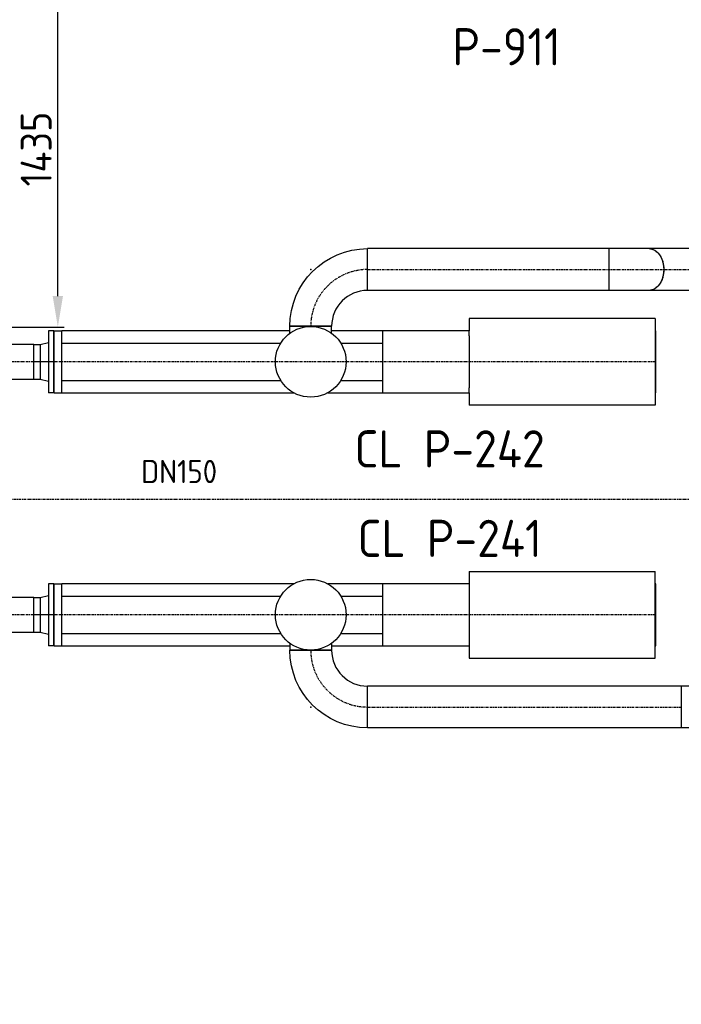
# Model space of a CAD drawing. Header units: metres. Extents: x -82085 to 58758, y -66901 to 95305.
# Tile 117 of 135: x 36597 to 39265, y 18440 to 22410. Entities that reach past the tile are written whole.
import ezdxf
from ezdxf.enums import TextEntityAlignment as Align

# ---------------------------------------------------------------- set-up
doc = ezdxf.new("R2010")
doc.units = ezdxf.units.M
doc.header["$MEASUREMENT"] = 0
doc.header["$PDSIZE"] = -1
doc.linetypes.add('CENTER-LN', pattern=[19, 10, -3, 3, -3])
doc.layers.get('DEFPOINTS').update_dxf_attribs({"linetype": 'CONTINUOUS'})
for name, color, linetype in [('3', 3, 'CONTINUOUS'), ('CL', 1, 'CENTER-LN'), ('CONST', 7, 'CONTINUOUS'), ('DIM', 10, 'CONTINUOUS'), ('GEBOUW', 7, 'CONTINUOUS'), ('TEXT2', 7, 'CONTINUOUS'), ('Top (Plan) View-Iv-Lines 018', 1, 'CONTINUOUS'), ('Top (Plan) View-Iv-Lines 025', 3, 'CONTINUOUS')]:
    doc.layers.add(name, color=color, linetype=linetype)
doc.styles.add('ROMANS', font='iso.shx')
doc.styles.get("Standard").update_dxf_attribs({"font": 'iso.shx'})
doc.dimstyles.get("Standard").update_dxf_attribs({"dimtxt": 0.18, "dimasz": 0.18, "dimexe": 0.18, "dimexo": 0.0625, "dimgap": 0.09, "dimtad": 0, "dimtih": 1, "dimtoh": 1, "dimdec": 4, "dimzin": 0, "dimdsep": 46, "dimtxsty": 'Standard', "dimcen": 0.09, "dimadec": 0, "dimazin": 0, "dimtfac": 1, "dimtdec": 4, "dimtofl": 0, "dimtmove": 0, "dimatfit": 3, "dimfxl": 1, "dimtolj": 1, "dimtzin": 0, "dimarcsym": 0})

# ---------------------------------------------------------------- blocks, each defined once
blk = doc.blocks.new('*D137')
at = {"layer": 'DEFPOINTS', "color": 0, "transparency": 16777216}
for p in [(36525.2, 22605.7), (36751.1, 22605.7), (36194.2, 21170.7)]:
    blk.add_point(p, dxfattribs=at)
at = {"layer": 'DIM', "color": 0, "lineweight": -2, "transparency": 16777216}
for p, q in [((36600.2, 22605.7), (36776.1, 22605.7)), ((36751.1, 21295.7), (36751.1, 22480.7)), ((36269.2, 21170.7), (36776.1, 21170.7))]:
    blk.add_line(p, q, dxfattribs=at)
at = {"layer": 'DIM', "color": 0, "transparency": 16777216}
for points in [[(36730.2, 22480.7), (36771.9, 22480.7), (36751.1, 22605.7)], [(36730.2, 21295.7), (36771.9, 21295.7), (36751.1, 21170.7)]]:
    blk.add_solid(points, dxfattribs=at)
at = {"layer": 'DIM', "color": 0, "transparency": 16777216, "insert": (36663.6, 21888.2), "char_height": 125, "attachment_point": 5, "rotation": 90}
blk.add_mtext('\\A1;1435', dxfattribs=at)

msp = doc.modelspace()

# ---------------------------------------------------------------- linework, layer by layer
at = {"layer": '3'}
for p, q in [((37999.75882, 21318.51374), (37999.75882, 21486.81374)), ((37999.75882, 21402.66374), (37999.75882, 21486.81374)), ((39851.68018, 21486.81374), (37999.75882, 21486.81374)), ((38972.69001, 21486.81374), (38972.69001, 21318.51374)), ((38972.69001, 21486.81374), (38972.69001, 21402.66374)), ((37999.75882, 21318.51374), (37999.75882, 21402.66374)), ((38972.69001, 21402.66374), (38972.69001, 21318.51374)), ((39851.68018, 21318.51374), (37999.75882, 21318.51374)), ((37770.75882, 21173.66374), (37686.60882, 21173.66374)), ((37686.60882, 21145.66386), (37686.60882, 21173.66374)), ((37686.60882, 21173.66374), (37854.90882, 21173.66374)), ((37854.90882, 21173.66374), (37770.75882, 21173.66374)), ((37854.90882, 21145.66386), (37854.90882, 21173.66374)), ((36712.75882, 21155.66374), (36712.75882, 20905.66374)), ((36734.75882, 21155.66374), (36712.75882, 21155.66374)), ((36734.75882, 20905.66374), (36734.75882, 21155.66374)), ((36736.75882, 21126.66374), (36734.75882, 21126.66374)), ((36654.75882, 21100.51374), (34877.18031, 21100.51374)), ((36654.75882, 21030.66374), (36654.75882, 21100.51374)), ((36654.75882, 21100.51374), (36679.75882, 21100.51374)), ((36654.75882, 21030.66374), (36654.75882, 21100.51374)), ((36679.75882, 21100.51374), (36712.75882, 21108.66374)), ((36679.75882, 21100.51374), (36679.75882, 20960.81374)), ((36679.75882, 21100.51374), (36679.75882, 21030.66374)), ((36654.75882, 20960.81374), (36654.75882, 21030.66374)), ((36654.75882, 20960.81374), (36654.75882, 21030.66374)), ((36679.75882, 21030.66374), (36679.75882, 20960.81374)), ((34877.18031, 20960.81374), (36654.75882, 20960.81374)), ((36654.75882, 20960.81374), (36679.75882, 20960.81374)), ((36679.75882, 20960.81374), (36712.75882, 20952.66374)), ((36736.75882, 20934.66374), (36734.75882, 20934.66374)), ((36734.75882, 20905.66374), (36712.75882, 20905.66374)), ((36712.75882, 20135.66374), (36712.75882, 19885.66374)), ((36734.75882, 20135.66374), (36712.75882, 20135.66374)), ((36734.75882, 19885.66374), (36734.75882, 20135.66374)), ((36679.75882, 20080.51374), (36712.75882, 20088.66374)), ((36736.75882, 20106.66374), (36734.75882, 20106.66374)), ((36654.75882, 20080.51374), (35277.18031, 20080.51374)), ((36654.75882, 20010.66374), (36654.75882, 20080.51374)), ((36654.75882, 20080.51374), (36679.75882, 20080.51374)), ((36654.75882, 20010.66374), (36654.75882, 20080.51374)), ((36679.75882, 20080.51374), (36679.75882, 19940.81374)), ((36679.75882, 20080.51374), (36679.75882, 20010.66374)), ((36654.75882, 19940.81374), (36654.75882, 20010.66374)), ((36654.75882, 19940.81374), (36654.75882, 20010.66374)), ((36679.75882, 20010.66374), (36679.75882, 19940.81374)), ((35277.18031, 19940.81374), (36654.75882, 19940.81374)), ((36654.75882, 19940.81374), (36679.75882, 19940.81374)), ((36679.75882, 19940.81374), (36712.75882, 19932.66374)), ((36736.75882, 19914.66374), (36734.75882, 19914.66374)), ((37686.60882, 19895.66362), (37686.60882, 19867.66374)), ((37854.90882, 19895.66362), (37854.90882, 19867.66374)), ((36734.75882, 19885.66374), (36712.75882, 19885.66374)), ((37854.90882, 19867.66374), (37686.60882, 19867.66374)), ((37686.60882, 19867.66374), (37770.75882, 19867.66374)), ((37770.75882, 19867.66374), (37854.90882, 19867.66374)), ((37999.75882, 19638.66374), (37999.75882, 19722.81374)), ((39264.78541, 19722.81374), (37999.75882, 19722.81374)), ((37999.75882, 19554.51374), (37999.75882, 19722.81374)), ((39264.78541, 19722.81374), (39264.78541, 19554.51374)), ((39264.78541, 19722.81374), (39264.78541, 19638.66374)), ((39264.78541, 19554.51374), (37999.75882, 19554.51374))]:
    msp.add_line(p, q, dxfattribs=at)
for centre in [(37770.75882, 21030.66374), (37770.75882, 20010.66374)]:
    msp.add_circle(centre, 142.5, dxfattribs=at)
at = {"layer": '3', "extrusion": (0, 0, -1)}
for centre, start, end in [((-37999.75882, 21173.66374), 0, 89.99999948), ((-37999.75882, 19867.66374), 270, 0)]:
    msp.add_arc(centre, 313.15, start, end, dxfattribs=at)
at = {"layer": '3'}
for centre, start, end in [((37999.75882, 21173.66374), 90, 180), ((37999.75882, 19867.66374), 180, 270)]:
    msp.add_arc(centre, 144.85, start, end, dxfattribs=at)
at = {"layer": '3', "extrusion": (-1.19413e-16, -8.06635e-31, -1)}
msp.add_ellipse((39134.61746, 21402.66374), major_axis=(0, 84.15), ratio=0.7071067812, start_param=0, end_param=1.5707963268, dxfattribs=at)
at = {"layer": '3', "extrusion": (0, 0, -1)}
for start_param in [0, 1.5707963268]:
    msp.add_ellipse((39134.61746, 21402.66374), major_axis=(0, 84.15), ratio=0.7071067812, start_param=start_param, end_param=3.1415926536, dxfattribs=at)
at = {"layer": '3'}
for points, knots in [([(39442.43521, 19740.1219), (39440.47132, 19739.43441), (39436.95539, 19738.36162), (39426.01624, 19735.66403), (39417.61478, 19733.96092), (39397.29238, 19730.68768), (39385.16227, 19729.11813), (39358.6589, 19726.44846), (39344.28001, 19725.3446), (39314.22574, 19723.70672), (39298.54917, 19723.17182), (39276.74197, 19722.85686), (39270.76369, 19722.81374), (39264.78541, 19722.81374)], [3.1415926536, 3.1415926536, 3.1415926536, 3.1415926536, 3.2940762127, 3.2940762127, 3.5033128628, 3.5033128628, 3.7259795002, 3.7259795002, 3.9486461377, 3.9486461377, 4.1713127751, 4.1713127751, 4.2549258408, 4.2549258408, 4.2549258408, 4.2549258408]), ([(39498.04215, 19581.27367), (39485.8958, 19577.02168), (39473.60116, 19573.82629), (39447.13037, 19568.1866), (39433.01233, 19565.80881), (39402.92693, 19561.71804), (39386.97519, 19560.01544), (39353.68036, 19557.27671), (39336.34303, 19556.24293), (39300.93056, 19554.86113), (39282.85866, 19554.51374), (39264.78541, 19554.51374)], [3.1415926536, 3.1415926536, 3.1415926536, 3.1415926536, 3.364259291, 3.364259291, 3.5869259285, 3.5869259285, 3.8095925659, 3.8095925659, 4.0322592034, 4.0322592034, 4.2549258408, 4.2549258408, 4.2549258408, 4.2549258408])]:
    msp.add_open_spline(points, degree=3, knots=knots, dxfattribs=at)
at = {"layer": 'CL'}
for p, q in [((37999.75882, 21402.66374), (41241.68036, 21402.66374)), ((37999.75882, 19638.66374), (39264.78541, 19638.66374))]:
    msp.add_line(p, q, dxfattribs=at)
for centre, start, end in [((37999.75882, 21173.66374), 90, 180), ((37999.75882, 19867.66374), 180, 270)]:
    msp.add_arc(centre, 229, start, end, dxfattribs=at)
at = {"layer": 'CONST', "color": 6}
for p, q in [((38409.75882, 21205.66374), (38409.75882, 21155.66374)), ((39159.75882, 21205.66374), (38409.75882, 21205.66374)), ((39159.75882, 21205.66374), (39159.75882, 20855.66374)), ((36736.75882, 20905.66374), (36736.75882, 21155.66374)), ((36736.75882, 21155.66374), (36766.75882, 21155.66374)), ((37686.60882, 21155.66374), (36766.75882, 21155.66374)), ((36766.75882, 20905.66374), (36766.75882, 21155.66374)), ((38059.75882, 21155.66374), (37854.90882, 21155.66374)), ((38059.75882, 21155.66374), (38059.75882, 20905.66374)), ((38409.75882, 21155.66374), (38059.75882, 21155.66374)), ((38409.75882, 21135.66374), (38409.75882, 21155.66374)), ((38409.75882, 21135.66374), (38409.75882, 20925.66374)), ((39161.75882, 21155.66374), (39159.75882, 21155.66374)), ((39161.75882, 20905.66374), (39161.75882, 21155.66374)), ((36766.75882, 21105.66374), (37649.59262, 21105.66374)), ((37891.92503, 21105.66374), (38059.75882, 21105.66374)), ((36766.75882, 20955.66374), (37649.59262, 20955.66374)), ((37891.92503, 20955.66374), (38059.75882, 20955.66374)), ((38409.75882, 20905.66374), (38409.75882, 20925.66374)), ((36736.75882, 20905.66374), (36766.75882, 20905.66374)), ((36766.75882, 20905.66374), (37702.33916, 20905.66374)), ((37839.17848, 20905.66374), (38059.75882, 20905.66374)), ((38059.75882, 20905.66374), (38409.75882, 20905.66374)), ((38409.75882, 20905.66374), (38409.75882, 20855.66374)), ((39159.75882, 20905.66374), (39161.75882, 20905.66374)), ((39159.75882, 20855.66374), (38409.75882, 20855.66374)), ((38409.75882, 20185.66374), (38409.75882, 19835.66374)), ((38409.75882, 20185.66374), (39159.75882, 20185.66374)), ((39159.75882, 19835.66374), (39159.75882, 20185.66374)), ((36736.75882, 19885.66374), (36736.75882, 20135.66374)), ((36736.75882, 20135.66374), (36766.75882, 20135.66374)), ((37702.33916, 20135.66374), (36766.75882, 20135.66374)), ((36766.75882, 19885.66374), (36766.75882, 20135.66374)), ((38059.75882, 20135.66374), (37839.17848, 20135.66374)), ((38059.75882, 20135.66374), (38059.75882, 19885.66374)), ((38409.75882, 20135.66374), (38059.75882, 20135.66374)), ((39161.75882, 20135.66374), (39159.75882, 20135.66374)), ((39161.75882, 19885.66374), (39161.75882, 20135.66374)), ((36766.75882, 20085.66374), (37649.59262, 20085.66374)), ((37891.92503, 20085.66374), (38059.75882, 20085.66374)), ((36766.75882, 19935.66374), (37649.59262, 19935.66374)), ((37891.92503, 19935.66374), (38059.75882, 19935.66374)), ((36736.75882, 19885.66374), (36766.75882, 19885.66374)), ((36766.75882, 19885.66374), (37686.60882, 19885.66374)), ((37854.90882, 19885.66374), (38059.75882, 19885.66374)), ((38059.75882, 19885.66374), (38409.75882, 19885.66374)), ((39159.75882, 19885.66374), (39161.75882, 19885.66374)), ((38409.75882, 19835.66374), (39159.75882, 19835.66374))]:
    msp.add_line(p, q, dxfattribs=at)
at = {"layer": 'TEXT2', "color": 1, "linetype": 'CENTER-LN'}
for p, q in [((39159.75882, 21030.66374), (34877.18031, 21030.66374)), ((39159.75882, 20010.66374), (35277.18031, 20010.66374))]:
    msp.add_line(p, q, dxfattribs=at)
at = {"layer": 'TEXT2', "color": 7, "linetype": 'CENTER-LN'}
msp.add_lwpolyline([(-3375.5737, 18440.06145), (20291.68034, 18440.06145), (20291.68034, 20476.94948), (43060.9649, 20476.94948)], dxfattribs=at)
at = {"layer": 'Top (Plan) View-Iv-Lines 018'}
for p, q in [((37770.75882, 21173.66374), (37770.75882, 21173.16374)), ((36679.75882, 21030.66374), (36654.75882, 21030.66374)), ((36734.75882, 21030.66374), (36679.75882, 21030.66374)), ((36679.75882, 20010.66374), (36654.75882, 20010.66374)), ((36734.75882, 20010.66374), (36679.75882, 20010.66374)), ((37770.75882, 19867.66374), (37770.75882, 19868.16374))]:
    msp.add_line(p, q, dxfattribs=at)
for p in [(37770.75882, 21402.66374), (37770.75882, 19638.66374)]:
    msp.add_point(p, dxfattribs=at)
at = {"layer": 'Top (Plan) View-Iv-Lines 025', "color": 0, "linetype": 'ByBlock', "lineweight": -2}
for p, q in [((37999.75882, 19554.51374), (37999.75882, 19638.66374)), ((39264.78541, 19638.66374), (39264.78541, 19554.51374))]:
    msp.add_line(p, q, dxfattribs=at)

# ---------------------------------------------------------------- texts
at = {"layer": 'GEBOUW', "style": 'ROMANS'}
for s, height, p in [('P-911', 150, (38560.69298, 22300.77912)), ('CL P-242', 150, (38330.75285, 20679.7114)), ('DN150 ', 93.75, (37266.75708, 20588.332)), ('CL P-241', 150, (38330.75285, 20318.8035))]:
    msp.add_text(s, height=height, dxfattribs=at).set_placement(p, align=Align.MIDDLE)

# ---------------------------------------------------------------- dimensions: what is measured, and where the dimension line sits
at = {"layer": 'DIM'}
dim = msp.add_linear_dim(base=(36751.06985, 22605.66595), p1=(36194.18034, 21170.66595), p2=(36525.18078, 22605.66595), angle=90, dimstyle='Standard', override={"dimtxt": 125, "dimasz": 125, "dimexe": 25, "dimexo": 75, "dimgap": 25, "dimtad": 1, "dimtih": 0, "dimtoh": 0, "dimdec": 0, "dimzin": 3, "dimcen": 0, "dimtfac": 0.008, "dimtdec": 0, "dimtmove": 0, "dimtzin": 3}, dxfattribs=at)
dim.commit()
dim.dimension.update_dxf_attribs({"geometry": '*D137', "text_midpoint": (36663.56985, 21888.16595)})

doc.saveas('drawing.dxf')
